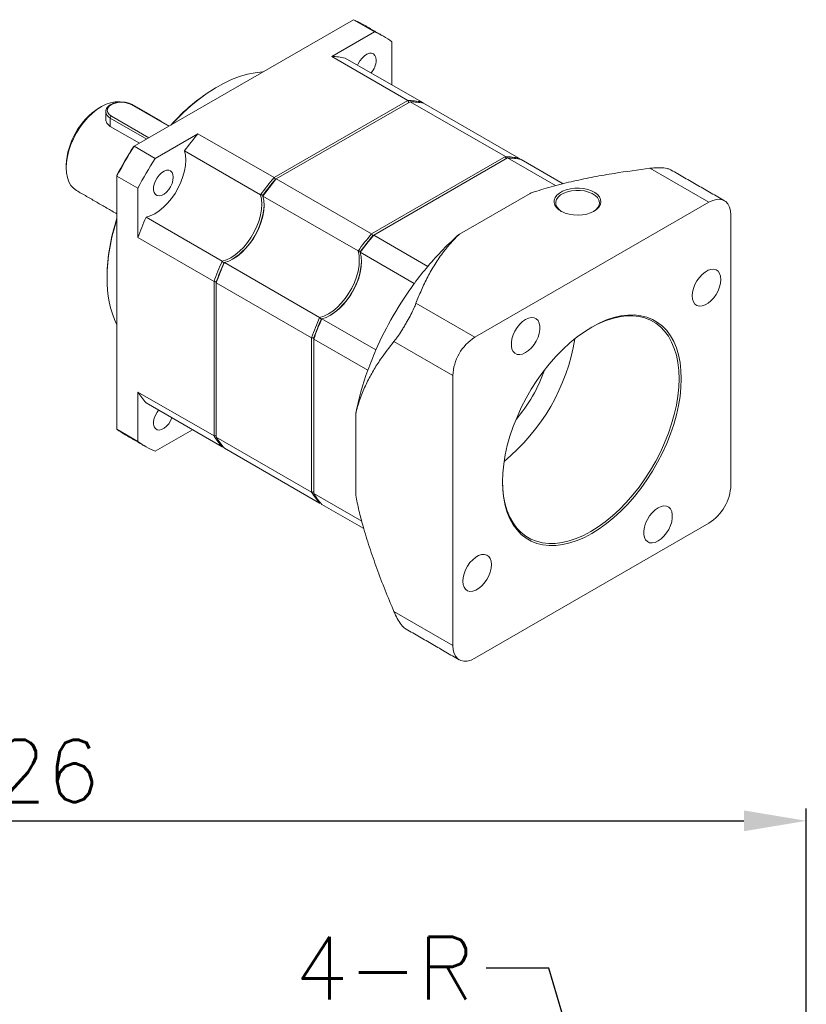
# Model space of a CAD drawing. Extents: x 121 to 713, y 20 to 267.
# Tile 5 of 5: x 640 to 703, y 188 to 267. Entities that reach past the tile are written whole.
import ezdxf

# ---------------------------------------------------------------- set-up
doc = ezdxf.new("R2010")
doc.units = 0
doc.header["$LTSCALE"] = 10
doc.header["$MEASUREMENT"] = 0
doc.header["$PDMODE"] = 3
doc.header["$PDSIZE"] = 6
doc.layers.get('0').update_dxf_attribs({"linetype": 'CONTINUOUS'})
doc.layers.get('DEFPOINTS').update_dxf_attribs({"linetype": 'CONTINUOUS'})
doc.layers.add('DIM', color=4, linetype='CONTINUOUS', lineweight=15)
doc.styles.get("Standard").update_dxf_attribs({"font": 'TXT.shx', "bigfont": 'chineset.shx'})
doc.dimstyles.get("Standard").update_dxf_attribs({"dimtxt": 5, "dimasz": 5, "dimexe": 1, "dimexo": 1, "dimgap": 1.5, "dimtad": 1, "dimdsep": 46, "dimtxsty": 'Standard', "dimcen": 0, "dimadec": 1, "dimazin": 2, "dimtfac": 1, "dimtofl": 0, "dimtmove": 0, "dimatfit": 3, "dimfxl": 1, "dimtolj": 1, "dimtzin": 0, "dimarcsym": 0})

# ---------------------------------------------------------------- blocks, each defined once
blk = doc.blocks.new('*D14')
at = {"layer": 'DEFPOINTS', "color": 0, "transparency": 16777216}
for p in [(597.696, 172.564), (683.137, 55.411)]:
    blk.add_point(p, dxfattribs=at)
at = {"layer": 'DIM', "color": 0, "lineweight": -2, "transparency": 16777216}
for p, q in [((583.47, 192.07), (594.75, 176.604)), ((683.137, 55.411), (597.696, 172.564)), ((686.084, 51.371), (689.03, 47.332))]:
    blk.add_line(p, q, dxfattribs=at)
blk.add_arc((640.417, 113.988), 72.5, 125.31336, 127.57789, dxfattribs=at)
at = {"layer": 'DIM', "color": 0, "transparency": 16777216}
for points in [[(595.423, 177.095), (594.077, 176.113), (597.696, 172.564)], [(686.757, 51.862), (685.41, 50.88), (683.137, 55.411)]]:
    blk.add_solid(points, dxfattribs=at)
at = {"layer": 'DIM', "color": 0, "transparency": 16777216, "insert": (590.532, 189.176), "char_height": 5, "attachment_point": 5, "rotation": 306.10365}
blk.add_mtext('\\A1;%%CV', dxfattribs=at)
blk = doc.blocks.new('*D15')
at = {"layer": 'DEFPOINTS', "color": 0, "transparency": 16777216}
for p in [(703.417, 202.872), (577.417, 166.988), (703.417, 166.988)]:
    blk.add_point(p, dxfattribs=at)
at = {"layer": 'DIM', "color": 0, "lineweight": -2, "transparency": 16777216}
for p, q in [((577.417, 167.988), (577.417, 203.872)), ((703.417, 167.988), (703.417, 203.872)), ((582.417, 202.872), (698.417, 202.872))]:
    blk.add_line(p, q, dxfattribs=at)
at = {"layer": 'DIM', "color": 0, "transparency": 16777216}
for points in [[(582.417, 203.706), (582.417, 202.039), (577.417, 202.872)], [(698.417, 203.706), (698.417, 202.039), (703.417, 202.872)]]:
    blk.add_solid(points, dxfattribs=at)
at = {"layer": 'DIM', "color": 0, "transparency": 16777216, "insert": (640.417, 206.872), "char_height": 5, "attachment_point": 5}
blk.add_mtext('\\A1;126', dxfattribs=at)
blk = doc.blocks.new('jht4gre')
at = {"color": 7, "linetype": 'Continuous', "lineweight": 15}
for p, q in [((23.809, -44.121), (6.238, -54.264)), ((23.809, -44.121), (25.488, -45.091)), ((25.488, -45.091), (22.061, -47.069)), ((26.868, -49.343), (26.868, -45.887)), ((22.061, -47.069), (28.16, -50.59)), ((23.143, -47.193), (29.242, -50.714)), ((9.012, -52.663), (6.008, -50.929)), ((17.443, -56.776), (28.16, -50.59)), ((28.337, -50.692), (17.62, -56.878)), ((28.337, -50.692), (35.968, -55.097)), ((29.241, -50.714), (29.417, -50.816)), ((29.418, -50.816), (37.049, -55.221)), ((7.244, -53.684), (4.329, -52)), ((4.329, -52), (4.329, -52.674)), ((4.417, -51.847), (7.421, -53.581)), ((6.661, -54.02), (4.329, -52.674)), ((11.345, -53.255), (7.918, -55.234)), ((17.443, -56.776), (11.345, -53.255)), ((7.918, -55.234), (6.238, -54.264)), ((10.263, -54.628), (16.362, -58.149)), ((25.251, -61.283), (35.968, -55.097)), ((36.144, -55.199), (25.428, -61.385)), ((39.986, -57.417), (36.144, -55.199)), ((37.049, -55.222), (37.224, -55.323)), ((40.592, -57.266), (37.226, -55.323)), ((4.859, -56.654), (4.859, -76.943)), ((4.859, -56.654), (6.538, -57.623)), ((52.265, -58.751), (47.55, -56.029)), ((25.251, -61.283), (17.62, -56.878)), ((6.538, -57.623), (6.538, -61.58)), ((16.539, -58.251), (24.17, -62.656)), ((32.289, -61.303), (37.946, -58.037)), ((33.526, -69.569), (52.265, -58.751)), ((7.187, -59.957), (13.285, -63.478)), ((54.032, -59.772), (54.032, -81.41)), ((29.759, -63.886), (25.428, -61.385)), ((6.538, -61.58), (12.637, -65.101)), ((28.677, -65.259), (24.346, -62.759)), ((13.462, -63.58), (21.093, -67.985)), ((12.637, -77.476), (12.637, -65.101)), ((12.814, -65.203), (12.814, -77.578)), ((12.814, -65.203), (20.445, -69.608)), ((28.811, -66.847), (33.526, -69.569)), ((25.601, -70.587), (21.27, -68.087)), ((20.445, -81.983), (20.445, -69.608)), ((24.953, -72.211), (20.622, -69.71)), ((20.622, -69.71), (20.622, -82.085)), ((31.758, -72.631), (27.044, -69.909)), ((31.758, -94.269), (31.758, -72.631)), ((12.637, -77.476), (6.538, -73.955)), ((6.538, -73.955), (6.538, -77.913)), ((7.187, -74.83), (13.285, -78.351)), ((23.98, -82.226), (23.98, -75.693)), ((6.538, -77.913), (4.859, -76.943)), ((7.918, -78.709), (10.912, -76.981)), ((20.445, -81.983), (12.814, -77.578)), ((13.462, -78.453), (21.093, -82.858)), ((24.466, -84.305), (20.622, -82.085)), ((24.63, -84.9), (21.27, -82.96)), ((24.63, -84.901), (24.346, -84.737)), ((52.265, -84.472), (33.526, -95.29)), ((27.044, -91.547), (31.758, -94.269))]:
    blk.add_line(p, q, dxfattribs=at)
at = {"color": 7, "linetype": 'Continuous', "lineweight": 15, "flags": 128}
for points in [[(25.623, -47.368), (25.598, -47.154), (25.525, -46.982), (25.408, -46.863), (25.254, -46.805), (25.074, -46.811), (24.878, -46.881), (24.679, -47.011), (24.489, -47.191), (24.321, -47.412), (24.184, -47.659), (24.138, -47.768)], [(16.566, -48.302), (16.547, -48.303), (15.942, -48.367), (15.321, -48.492), (14.687, -48.679), (14.042, -48.926), (13.392, -49.232), (12.739, -49.595), (12.087, -50.013), (11.439, -50.485), (10.799, -51.006), (10.171, -51.575), (9.557, -52.189), (9.238, -52.532)], [(1.622, -57.812), (1.621, -57.812), (1.377, -57.632), (1.172, -57.395), (1.008, -57.107), (0.889, -56.771), (0.817, -56.393), (0.793, -55.981), (0.817, -55.541), (0.889, -55.08), (1.008, -54.607), (1.172, -54.129), (1.377, -53.655), (1.621, -53.193), (1.9, -52.751), (2.207, -52.336), (2.539, -51.955), (2.889, -51.616), (3.252, -51.323), (3.621, -51.082), (3.991, -50.897), (4.353, -50.771), (4.704, -50.706), (5.036, -50.703), (5.081, -50.708)], [(6.008, -50.929), (5.775, -50.826), (5.504, -50.761), (5.212, -50.739), (4.921, -50.761), (4.65, -50.826), (4.417, -50.929), (4.238, -51.063), (4.126, -51.22), (4.087, -51.388), (4.126, -51.556), (4.238, -51.713), (4.417, -51.847)], [(10.263, -54.628), (10.339, -54.984), (10.365, -55.376), (10.341, -55.798), (10.266, -56.241), (10.143, -56.696), (9.973, -57.152), (9.761, -57.602), (9.511, -58.036), (9.227, -58.444), (8.916, -58.819), (8.585, -59.153), (8.239, -59.439), (7.885, -59.672), (7.532, -59.845), (7.187, -59.957)], [(9.373, -56.749), (9.348, -56.535), (9.275, -56.363), (9.158, -56.244), (9.004, -56.186), (8.824, -56.192), (8.628, -56.262), (8.429, -56.392), (8.239, -56.572), (8.071, -56.793), (7.934, -57.039), (7.838, -57.297), (7.789, -57.548), (7.789, -57.779), (7.838, -57.973), (7.934, -58.119), (8.071, -58.208), (8.239, -58.235), (8.429, -58.196), (8.628, -58.096), (8.824, -57.94), (9.004, -57.737), (9.158, -57.502), (9.275, -57.248), (9.348, -56.992), (9.373, -56.749)], [(13.285, -63.478), (13.631, -63.366), (13.984, -63.192), (14.337, -62.96), (14.683, -62.674), (15.015, -62.34), (15.326, -61.965), (15.61, -61.556), (15.86, -61.123), (16.072, -60.673), (16.241, -60.216), (16.365, -59.762), (16.439, -59.319), (16.464, -58.897), (16.438, -58.504), (16.362, -58.149)], [(16.539, -58.251), (16.615, -58.607), (16.641, -58.999), (16.616, -59.421), (16.541, -59.864), (16.418, -60.318), (16.249, -60.775), (16.037, -61.225), (15.786, -61.658), (15.503, -62.067), (15.192, -62.442), (14.86, -62.776), (14.514, -63.062), (14.161, -63.294), (13.808, -63.468), (13.462, -63.58)], [(43.072, -59.466), (42.797, -59.597), (42.484, -59.695), (42.145, -59.758), (41.791, -59.782), (41.435, -59.768), (41.091, -59.714), (40.77, -59.624), (40.485, -59.501), (40.245, -59.349), (40.06, -59.173), (39.935, -58.98), (39.876, -58.777), (39.885, -58.572), (39.96, -58.371), (40.101, -58.181), (40.3, -58.011), (40.553, -57.866), (40.848, -57.75), (41.175, -57.669), (41.524, -57.625), (41.88, -57.621), (42.232, -57.655), (42.566, -57.727), (42.87, -57.834), (43.134, -57.972), (43.347, -58.137), (43.503, -58.322), (43.595, -58.521), (43.621, -58.726), (43.578, -58.93), (43.47, -59.126), (43.299, -59.307), (43.072, -59.466)], [(43.027, -59.491), (43.208, -59.358), (43.371, -59.177), (43.469, -58.981), (43.496, -58.777), (43.451, -58.574), (43.337, -58.381), (43.157, -58.204), (42.92, -58.053), (42.634, -57.932), (42.312, -57.846), (41.967, -57.8), (41.613, -57.795), (41.265, -57.831), (40.936, -57.907), (40.64, -58.019), (40.39, -58.164), (40.195, -58.335), (40.064, -58.524), (40.001, -58.726), (40.01, -58.93), (40.09, -59.129), (40.238, -59.315), (40.448, -59.48), (40.466, -59.491)], [(54.032, -59.772), (54.005, -59.433), (53.926, -59.135), (53.795, -58.888), (53.619, -58.699), (53.401, -58.573), (53.148, -58.514), (52.869, -58.525), (52.572, -58.605), (52.265, -58.751)], [(21.093, -67.985), (21.439, -67.873), (21.792, -67.7), (22.145, -67.467), (22.491, -67.181), (22.823, -66.847), (23.134, -66.472), (23.417, -66.064), (23.668, -65.63), (23.88, -65.18), (24.049, -64.724), (24.172, -64.269), (24.247, -63.826), (24.272, -63.404), (24.246, -63.012), (24.17, -62.656)], [(24.346, -62.759), (24.423, -63.114), (24.449, -63.506), (24.424, -63.929), (24.349, -64.371), (24.226, -64.826), (24.056, -65.282), (23.844, -65.732), (23.594, -66.166), (23.311, -66.574), (23, -66.949), (22.668, -67.283), (22.322, -67.569), (21.969, -67.802), (21.616, -67.976), (21.27, -68.087)], [(53.23, -64.93), (53.205, -64.669), (53.131, -64.448), (53.011, -64.277), (52.85, -64.164), (52.655, -64.113), (52.436, -64.127), (52.201, -64.205), (51.961, -64.343), (51.726, -64.537), (51.506, -64.776), (51.312, -65.051), (51.151, -65.35), (51.031, -65.66), (50.957, -65.967), (50.932, -66.257), (50.957, -66.518), (51.031, -66.739), (51.151, -66.91), (51.312, -67.024), (51.506, -67.074), (51.726, -67.061), (51.961, -66.983), (52.201, -66.844), (52.436, -66.651), (52.655, -66.411), (52.85, -66.136), (53.011, -65.837), (53.131, -65.527), (53.205, -65.221), (53.23, -64.93)], [(50.055, -72.887), (50.03, -73.584), (49.957, -74.305), (49.836, -75.043), (49.667, -75.796), (49.452, -76.557), (49.192, -77.32), (48.889, -78.082), (48.545, -78.837), (48.163, -79.579), (47.744, -80.304), (47.293, -81.006), (46.811, -81.681), (46.303, -82.324), (45.771, -82.931), (45.22, -83.498), (44.653, -84.02), (44.074, -84.495), (43.487, -84.918), (42.895, -85.288), (42.304, -85.601), (41.717, -85.855), (41.138, -86.05), (40.571, -86.182), (40.019, -86.252), (39.488, -86.259), (38.98, -86.202), (38.498, -86.083), (38.046, -85.902), (37.628, -85.661), (37.246, -85.36), (36.902, -85.002), (36.599, -84.59), (36.339, -84.126), (36.124, -83.614), (35.955, -83.057), (35.834, -82.458), (35.76, -81.822), (35.736, -81.154), (35.76, -80.457), (35.834, -79.736), (35.955, -78.998), (36.124, -78.245), (36.339, -77.484), (36.599, -76.721), (36.902, -75.959), (37.246, -75.204), (37.628, -74.462), (38.046, -73.737), (38.498, -73.035), (38.98, -72.36), (39.488, -71.717), (40.019, -71.11), (40.571, -70.543), (41.138, -70.021), (41.717, -69.546), (42.304, -69.123), (42.895, -68.753), (43.487, -68.44), (44.074, -68.185), (44.653, -67.991), (45.22, -67.859), (45.771, -67.789), (46.303, -67.782), (46.811, -67.839), (47.293, -67.958), (47.744, -68.139), (48.163, -68.38), (48.545, -68.681), (48.889, -69.039), (49.192, -69.451), (49.452, -69.915), (49.667, -70.427), (49.836, -70.984), (49.957, -71.583), (50.03, -72.219), (50.055, -72.887)], [(49.878, -72.887), (49.854, -72.227), (49.782, -71.599), (49.662, -71.008), (49.495, -70.457), (49.282, -69.951), (49.026, -69.493), (48.727, -69.086), (48.387, -68.733), (48.009, -68.436), (47.596, -68.197), (47.15, -68.019), (46.674, -67.901), (46.172, -67.845), (45.647, -67.852), (45.103, -67.921), (44.543, -68.052), (43.971, -68.244), (43.391, -68.495), (42.85, -68.779)], [(37.592, -68.148), (37.353, -68.315), (37.125, -68.532), (36.917, -68.791), (36.738, -69.08), (36.597, -69.386), (36.499, -69.696), (36.449, -69.996), (36.449, -70.273), (36.499, -70.516), (36.597, -70.713), (36.738, -70.856), (36.917, -70.938), (37.125, -70.957), (37.353, -70.911), (37.592, -70.802), (37.831, -70.635), (38.059, -70.417), (38.267, -70.158), (38.446, -69.87), (38.587, -69.564), (38.685, -69.254), (38.735, -68.954), (38.735, -68.676), (38.685, -68.434), (38.587, -68.237), (38.446, -68.094), (38.267, -68.011), (38.059, -67.993), (37.831, -68.039), (37.592, -68.148)], [(35.736, -81.102), (35.76, -81.712), (35.832, -82.34), (35.952, -82.931), (36.119, -83.482), (36.331, -83.988), (36.588, -84.446), (36.887, -84.853), (37.227, -85.206), (37.605, -85.503), (38.018, -85.742), (38.464, -85.92), (38.939, -86.038), (39.442, -86.094), (39.967, -86.087), (40.511, -86.018), (41.071, -85.887), (41.643, -85.695), (42.223, -85.444), (42.807, -85.135), (43.391, -84.77), (43.971, -84.352), (44.543, -83.883), (45.103, -83.367), (45.647, -82.807), (46.172, -82.208), (46.674, -81.573), (47.15, -80.906), (47.596, -80.212), (48.009, -79.496), (48.387, -78.763), (48.727, -78.018), (49.026, -77.266), (49.282, -76.511), (49.495, -75.76), (49.662, -75.017), (49.782, -74.287), (49.854, -73.576), (49.878, -72.887)], [(8.182, -75.405), (8.071, -75.558), (7.934, -75.804), (7.838, -76.062), (7.789, -76.313), (7.789, -76.544), (7.838, -76.738), (7.934, -76.884), (8.071, -76.973), (8.239, -77), (8.429, -76.961), (8.628, -76.861), (8.824, -76.705), (9.004, -76.502), (9.158, -76.267), (9.268, -76.032)], [(48.199, -85.893), (48.438, -85.726), (48.666, -85.508), (48.874, -85.25), (49.053, -84.961), (49.194, -84.655), (49.291, -84.345), (49.341, -84.045), (49.341, -83.768), (49.291, -83.525), (49.194, -83.328), (49.053, -83.185), (48.874, -83.103), (48.666, -83.084), (48.438, -83.13), (48.199, -83.239), (47.96, -83.406), (47.731, -83.624), (47.523, -83.883), (47.345, -84.171), (47.204, -84.477), (47.106, -84.787), (47.056, -85.087), (47.056, -85.365), (47.106, -85.607), (47.204, -85.804), (47.345, -85.947), (47.523, -86.029), (47.731, -86.048), (47.96, -86.002), (48.199, -85.893)], [(32.561, -89.111), (32.586, -89.372), (32.66, -89.593), (32.78, -89.764), (32.941, -89.877), (33.135, -89.928), (33.355, -89.914), (33.59, -89.836), (33.83, -89.698), (34.065, -89.504), (34.284, -89.265), (34.479, -88.989), (34.639, -88.691), (34.759, -88.381), (34.834, -88.074), (34.859, -87.784), (34.834, -87.523), (34.759, -87.302), (34.639, -87.131), (34.479, -87.017), (34.284, -86.966), (34.065, -86.98), (33.83, -87.058), (33.59, -87.197), (33.355, -87.39), (33.135, -87.63), (32.941, -87.905), (32.78, -88.204), (32.66, -88.514), (32.586, -88.82), (32.561, -89.111)], [(31.758, -94.269), (31.785, -94.608), (31.865, -94.906), (31.995, -95.153), (32.172, -95.342), (32.39, -95.468), (32.642, -95.526), (32.922, -95.516), (33.219, -95.436), (33.526, -95.29)]]:
    blk.add_lwpolyline(points, dxfattribs=at)
at = {"color": 7, "linetype": 'Continuous', "lineweight": 15}
for centre, radius, start, end in [((21.342, -49.987), 6.364, 60.01017, 67.19169), ((23.026, -50.948), 6.354, 52.79316, 67.19604), ((21.872, -53.476), 6.41, 78.57124, 88.31352), ((23.895, -47.287), 1.73, 320.18693, 357.32606), ((20.5, -62.528), 15.084, 120.64294, 138.69601), ((6.541, -56.033), 5.754, 122.56167, 177.44371), ((6.045, -50.98), 0.0629, 65.69294, 125.61728), ((27.971, -56.997), 6.41, 78.57124, 88.31352), ((28.148, -57.099), 6.41, 78.57124, 88.31352), ((4.566, -51.443), 0.606, 184.28009, 246.8793), ((4.52, -52.009), 0.192, 122.60561, 177.39452), ((31.597, -70.321), 26.484, 139.88172, 143.66376), ((33.993, -71.881), 32.874, 147.59502, 152.40501), ((33.782, -71.759), 32.66, 147.67657, 152.32341), ((35.779, -61.505), 6.41, 78.57124, 88.31352), ((35.956, -61.607), 6.41, 78.57124, 88.31352), ((35.672, -72.851), 32.874, 147.59502, 152.40501), ((37.696, -73.842), 26.484, 139.88172, 143.66376), ((37.873, -73.944), 26.484, 139.88172, 143.66376), ((37.654, -73.815), 26.26, 139.9467, 143.47191), ((37.654, -73.815), 26.26, 139.9467, 143.47191), ((11.07, -58.647), 5.579, 303.17031, 356.83507), ((11.07, -58.647), 5.579, 303.17021, 356.83517), ((31.445, -70.587), 26.485, 156.33606, 160.11808), ((19.468, -64.929), 15.406, 161.48856, 179.17252), ((19.612, -65.032), 15.55, 161.57523, 179.17569), ((45.504, -78.349), 26.484, 139.88172, 143.66376), ((45.681, -78.451), 26.484, 139.88172, 143.66376), ((45.462, -78.322), 26.26, 139.9467, 143.47191), ((45.462, -78.322), 26.26, 139.9467, 143.47191), ((47.81, -79.033), 23.565, 131.19791, 139.99775), ((37.543, -74.108), 26.485, 156.33606, 160.11808), ((37.72, -74.21), 26.485, 156.33606, 160.11808), ((37.5, -74.086), 26.262, 156.52796, 160.05298), ((37.5, -74.086), 26.262, 156.52796, 160.05298), ((18.878, -63.154), 5.579, 303.17031, 356.83507), ((18.878, -63.154), 5.579, 303.17021, 356.83517), ((50.012, -80.951), 26.484, 139.88172, 143.66376), ((12.346, -65.032), 8.285, 178.45275, 205.36149), ((51.194, -81.811), 27.946, 143.67975, 156.32025), ((45.351, -78.615), 26.485, 156.33606, 160.11808), ((45.528, -78.717), 26.485, 156.33606, 160.11808), ((45.308, -78.593), 26.262, 156.52796, 160.05298), ((45.308, -78.593), 26.262, 156.52796, 160.05298), ((35.58, -72.796), 3.825, 122.4764, 177.52361), ((25.656, -67.069), 16.099, 309.3535, 350.65188), ((49.859, -81.218), 26.485, 156.33606, 160.11808), ((47.099, -80.271), 23.568, 160.00193, 168.80104), ((27.695, -68.246), 12.072, 319.11935, 340.88602), ((11.994, -70.588), 6.411, 211.67783, 221.41913), ((8.706, -71.876), 6.362, 232.79635, 239.99626), ((10.38, -72.852), 6.353, 232.79296, 247.19629), ((18.093, -74.109), 6.411, 211.67783, 221.41913), ((18.27, -74.211), 6.411, 211.67783, 221.41913), ((25.901, -78.616), 6.411, 211.67783, 221.41913), ((50.21, -81.245), 3.825, 302.4764, 357.52359), ((26.078, -78.719), 6.411, 211.67783, 221.41913)]:
    blk.add_arc(centre, radius, start, end, dxfattribs=at)
for points in [[(26.202, -45.445), (24.523, -44.475)], [(3.621, -51.082), (3.444, -51.184)], [(9.049, -52.642), (6.07, -50.923)], [(28.16, -50.59), (28.226, -50.755)], [(29.242, -50.714), (29.234, -50.795)], [(3.962, -51.49), (3.962, -52.14)], [(6.238, -54.264), (6.183, -54.296)], [(35.968, -55.097), (36.034, -55.263)], [(37.049, -55.221), (37.042, -55.302)], [(0.793, -55.777), (0.793, -55.981)], [(4.859, -56.654), (4.859, -56.59)], [(17.443, -56.776), (17.554, -56.917)], [(53.514, -58.627), (49.26, -56.171)], [(17.554, -56.917), (17.62, -56.878)], [(1.622, -57.812), (4.859, -59.681)], [(16.362, -58.149), (16.553, -58.184)], [(16.553, -58.184), (16.539, -58.251)], [(25.251, -61.283), (25.361, -61.424)], [(25.361, -61.424), (25.428, -61.385)], [(24.17, -62.656), (24.36, -62.692)], [(24.36, -62.692), (24.346, -62.759)], [(13.285, -63.478), (13.411, -63.626)], [(13.411, -63.626), (13.462, -63.58)], [(4.063, -64.706), (4.063, -64.808)], [(12.637, -65.101), (12.814, -65.126)], [(12.814, -65.126), (12.814, -65.203)], [(21.093, -67.985), (21.219, -68.133)], [(21.219, -68.133), (21.27, -68.087)], [(20.445, -69.608), (20.622, -69.634)], [(20.622, -69.634), (20.622, -69.71)], [(5.524, -77.385), (7.204, -78.355)], [(12.637, -77.476), (12.814, -77.451)], [(13.352, -78.304), (13.285, -78.351)], [(20.445, -81.983), (20.622, -81.958)], [(21.159, -82.811), (21.093, -82.858)], [(28.021, -92.957), (32.276, -95.413)]]:
    blk.add_open_spline(points, degree=1, dxfattribs=at)
for points, knots in [([(6.07, -50.923), (6.033, -50.903), (5.926, -50.845), (5.721, -50.775), (5.456, -50.724), (5.179, -50.71), (4.903, -50.733), (4.642, -50.792), (4.407, -50.885), (4.209, -51.011), (4.067, -51.16), (3.978, -51.322), (3.97, -51.434), (3.966, -51.488)], [0, 0, 0, 0, 0.051588, 0.148588, 0.24538, 0.341957, 0.438548, 0.535393, 0.632784, 0.731001, 0.829856, 0.916953, 1, 1, 1, 1]), ([(4.329, -52.674), (4.243, -52.61), (4.071, -52.48), (3.961, -52.255), (3.975, -52.121), (3.979, -52.082)], [0, 0, 0, 0, 0.415074, 0.829639, 1, 1, 1, 1]), ([(47.55, -56.029), (47.686, -56.015), (47.958, -55.985), (48.439, -55.974), (48.853, -56.019), (49.137, -56.104), (49.225, -56.158), (49.256, -56.177)], [0, 0, 0, 0, 0.200411, 0.40061, 0.738099, 0.908358, 1, 1, 1, 1]), ([(47.55, -56.029), (46.598, -56.156), (45.087, -56.358), (43.053, -56.714), (41.424, -57.048), (39.825, -57.443), (38.673, -57.787), (38.059, -57.998), (37.946, -58.037)], [0, 0, 0, 0, 0.285595, 0.453355, 0.621087, 0.791232, 0.961317, 1, 1, 1, 1]), ([(32.289, -61.303), (32.061, -61.531), (31.604, -61.988), (30.949, -62.791), (30.317, -63.705), (29.732, -64.735), (29.228, -65.783), (28.95, -66.492), (28.811, -66.847)], [0, 0, 0, 0, 0.133336, 0.267243, 0.449369, 0.631544, 0.815761, 1, 1, 1, 1]), ([(27.044, -69.909), (27.099, -69.839), (27.21, -69.7), (27.44, -69.378), (27.687, -69.001), (27.929, -68.602), (28.156, -68.21), (28.413, -67.733), (28.656, -67.235), (28.76, -66.975), (28.811, -66.847)], [0, 0, 0, 0, 0.100238, 0.20037, 0.36917, 0.454327, 0.53946, 0.69181, 0.848417, 1, 1, 1, 1]), ([(27.044, -69.909), (26.678, -70.374), (26.097, -71.113), (25.388, -72.234), (24.863, -73.206), (24.406, -74.26), (24.127, -75.108), (24.003, -75.602), (23.98, -75.693)], [0, 0, 0, 0, 0.285595, 0.453356, 0.621087, 0.791232, 0.961317, 1, 1, 1, 1]), ([(23.98, -82.226), (24.064, -82.634), (24.232, -83.451), (24.6, -84.846), (25.075, -86.399), (25.675, -88.113), (26.33, -89.83), (26.806, -90.975), (27.044, -91.547)], [0, 0, 0, 0, 0.133336, 0.267243, 0.449369, 0.631544, 0.815761, 1, 1, 1, 1]), ([(28.025, -92.952), (27.997, -92.937), (27.864, -92.868), (27.612, -92.595), (27.302, -92.12), (27.129, -91.736), (27.044, -91.547)], [0, 0, 0, 0, 0.078621, 0.38342, 0.696735, 1, 1, 1, 1])]:
    blk.add_open_spline(points, degree=3, knots=knots, dxfattribs=at)

msp = doc.modelspace()

# ---------------------------------------------------------------- block references
msp.add_blockref('jht4gre', (643.346, 311.189))

# ---------------------------------------------------------------- texts
at = {"layer": 'DIM', "insert": (676.789, 188.564), "char_height": 5, "width": 4.44881, "attachment_point": 9}
msp.add_mtext('4-R', dxfattribs=at)

# ---------------------------------------------------------------- dimensions: what is measured, and where the dimension line sits
at = {"layer": 'DIM'}
dim = msp.add_linear_dim(base=(703.417, 202.872), p1=(577.417, 166.988), p2=(703.417, 166.988), dimstyle='Standard', dxfattribs=at)
dim.commit()
dim.dimension.update_dxf_attribs({"geometry": '*D15', "text_midpoint": (640.417, 206.872)})
dim = msp.add_diameter_dim_2p(p1=(683.137, 55.411), p2=(597.696, 172.564), text='%%CV', dimstyle='Standard', override={"dimtofl": 1}, dxfattribs=at)
dim.commit()
dim.dimension.update_dxf_attribs({"geometry": '*D14', "text_midpoint": (587.3, 186.819), "dimtype": 163})

# ---------------------------------------------------------------- leaders
at = {"layer": 'DIM', "annotation_type": 0, "has_hookline": 1, "hookline_direction": 1, "text_width": 13.333}
msp.add_leader([(689.45, 168.572), (682.789, 191.064), (677.789, 191.064)], dimstyle='Standard', override={"dimgap": 1, "dimtad": 0}, dxfattribs=at)

doc.saveas('drawing.dxf')
